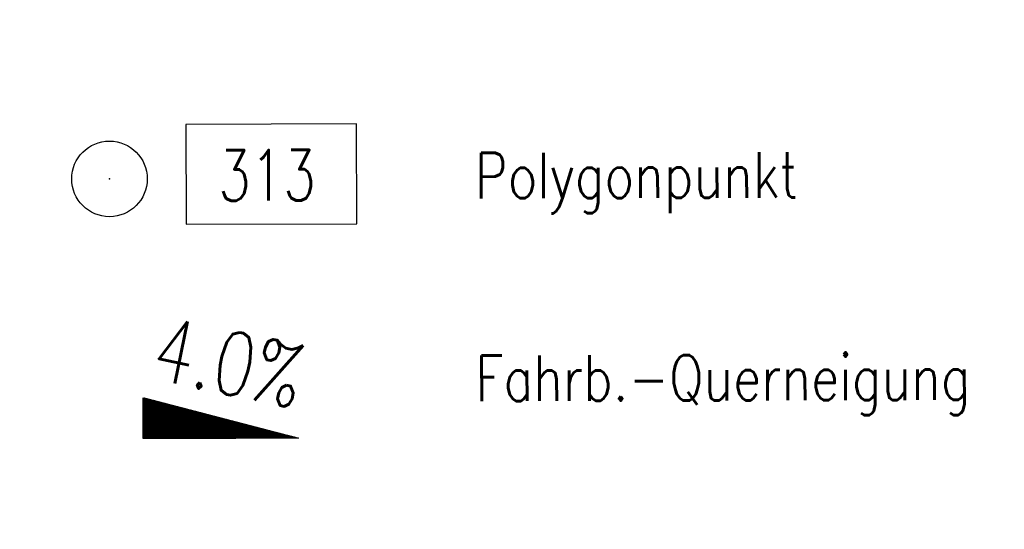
# Model space of a CAD drawing. Extents: x -134 to 1642, y -665 to 1050.
# Tile 66 of 88: x 1078 to 1117, y 138 to 158. Entities that reach past the tile are written whole.
import ezdxf

# ---------------------------------------------------------------- set-up
doc = ezdxf.new("R2010")
doc.units = 0
doc.header["$LTSCALE"] = 2
doc.header["$MEASUREMENT"] = 0
doc.linetypes.add('AUSGEZOGEN', pattern=[0])
doc.layers.get('0').update_dxf_attribs({"color": 8, "linetype": 'AUSGEZOGEN'})
for name, color, linetype in [('GEF', 8, 'AUSGEZOGEN'), ('LEGENDE', 7, 'AUSGEZOGEN'), ('PP', 8, 'AUSGEZOGEN'), ('Rinne', 200, 'CONTINUOUS')]:
    doc.layers.add(name, color=color, linetype=linetype)
doc.styles.add('ROMANS', font='romans.shx', dxfattribs={"width": 0.8})

# ---------------------------------------------------------------- blocks, each defined once
blk = doc.blocks.new('PP')
at = {"color": 0}
blk.add_circle((0, -0.006), 1.493, dxfattribs=at)
blk.add_point((0, 0), dxfattribs=at)
blk = doc.blocks.new('*X15')
at = {"color": 0}
for p, q in [((725.827, 193.844), (727.436, 195.453)), ((725.827, 193.853), (727.427, 195.453)), ((725.827, 193.861), (727.418, 195.453)), ((725.827, 193.87), (727.409, 195.453)), ((725.827, 193.879), (727.401, 195.453)), ((725.827, 193.888), (727.392, 195.453)), ((725.827, 193.897), (727.383, 195.453)), ((725.827, 193.906), (727.374, 195.453)), ((725.827, 193.914), (727.365, 195.453)), ((725.827, 193.923), (727.356, 195.453)), ((725.827, 193.932), (727.347, 195.453)), ((725.827, 193.941), (727.339, 195.453)), ((725.827, 193.95), (727.33, 195.453)), ((725.827, 193.959), (727.321, 195.453)), ((725.827, 193.967), (727.312, 195.453)), ((725.827, 193.976), (727.303, 195.453)), ((725.827, 193.985), (727.294, 195.453)), ((725.827, 193.994), (727.286, 195.453)), ((725.827, 194.003), (727.277, 195.453)), ((725.827, 194.012), (727.268, 195.453)), ((725.827, 194.02), (727.259, 195.453)), ((725.827, 194.029), (727.25, 195.453)), ((725.827, 194.038), (727.241, 195.453)), ((725.827, 194.047), (727.233, 195.453)), ((725.827, 194.056), (727.224, 195.453)), ((725.827, 194.065), (727.215, 195.453)), ((725.827, 194.073), (727.206, 195.453)), ((725.827, 194.082), (727.197, 195.453)), ((725.827, 194.091), (727.188, 195.453)), ((725.827, 194.1), (727.18, 195.453)), ((725.827, 194.109), (727.171, 195.453)), ((725.827, 194.118), (727.162, 195.453)), ((725.827, 194.127), (727.153, 195.453)), ((725.827, 194.135), (727.144, 195.453)), ((725.827, 194.144), (727.135, 195.453)), ((725.827, 194.153), (727.127, 195.453)), ((725.827, 194.162), (727.118, 195.453)), ((725.827, 194.171), (727.109, 195.453)), ((725.827, 194.18), (727.1, 195.453)), ((725.827, 194.188), (727.091, 195.453)), ((725.827, 194.197), (727.082, 195.453)), ((725.827, 194.206), (727.073, 195.453)), ((725.827, 194.215), (727.065, 195.453)), ((725.827, 194.224), (727.056, 195.453)), ((725.827, 194.233), (727.047, 195.453)), ((725.827, 194.241), (727.038, 195.453)), ((725.827, 194.25), (727.029, 195.453)), ((725.827, 194.259), (727.02, 195.453)), ((725.827, 194.268), (727.012, 195.453)), ((725.827, 194.277), (727.003, 195.453)), ((725.827, 194.286), (726.994, 195.453)), ((725.827, 194.294), (726.985, 195.453)), ((725.827, 194.303), (726.976, 195.453)), ((725.827, 194.312), (726.967, 195.453)), ((725.827, 194.321), (726.959, 195.453)), ((725.827, 194.33), (726.95, 195.453)), ((725.827, 194.339), (726.941, 195.453)), ((725.827, 194.348), (726.932, 195.453)), ((725.827, 194.356), (726.923, 195.453)), ((725.827, 194.365), (726.914, 195.453)), ((725.827, 194.374), (726.906, 195.453)), ((725.827, 194.383), (726.897, 195.453)), ((725.827, 194.392), (726.888, 195.453)), ((725.827, 194.401), (726.879, 195.453)), ((725.827, 194.409), (726.87, 195.453)), ((725.827, 194.418), (726.861, 195.453)), ((725.827, 194.427), (726.853, 195.453)), ((725.827, 194.436), (726.844, 195.453)), ((725.827, 194.445), (726.835, 195.453)), ((725.827, 194.454), (726.826, 195.453)), ((725.827, 194.462), (726.817, 195.453)), ((725.827, 194.471), (726.808, 195.453)), ((725.827, 194.48), (726.799, 195.453)), ((725.827, 194.489), (726.791, 195.453)), ((725.827, 194.498), (726.782, 195.453)), ((725.827, 194.507), (726.773, 195.453)), ((725.827, 194.515), (726.764, 195.453)), ((725.827, 194.524), (726.755, 195.453)), ((725.827, 194.533), (726.746, 195.453)), ((725.827, 194.542), (726.738, 195.453)), ((725.827, 194.551), (726.729, 195.453)), ((725.827, 194.56), (726.72, 195.453)), ((725.827, 194.568), (726.711, 195.453)), ((725.827, 194.577), (726.702, 195.453)), ((725.827, 194.586), (726.693, 195.453)), ((725.827, 194.595), (726.685, 195.453)), ((725.827, 194.604), (726.676, 195.453)), ((725.827, 194.613), (726.667, 195.453)), ((725.827, 194.622), (726.658, 195.453)), ((725.827, 194.63), (726.649, 195.453)), ((725.827, 194.639), (726.64, 195.453)), ((725.827, 194.648), (726.632, 195.453)), ((725.827, 194.657), (726.623, 195.453)), ((725.827, 194.666), (726.614, 195.453)), ((725.827, 194.675), (726.605, 195.453)), ((725.827, 194.683), (726.596, 195.453)), ((725.827, 194.692), (726.587, 195.453)), ((725.827, 194.701), (726.579, 195.453)), ((725.827, 194.71), (726.57, 195.453)), ((725.827, 194.719), (726.561, 195.453)), ((725.827, 194.728), (726.552, 195.453)), ((725.827, 194.736), (726.543, 195.453)), ((725.827, 194.745), (726.534, 195.453)), ((725.827, 194.754), (726.525, 195.453)), ((725.827, 194.763), (726.517, 195.453)), ((725.827, 194.772), (726.508, 195.453)), ((725.827, 194.781), (726.499, 195.453)), ((725.827, 194.789), (726.49, 195.453)), ((725.827, 194.798), (726.481, 195.453)), ((725.827, 194.807), (726.472, 195.453)), ((725.827, 194.816), (726.464, 195.453)), ((725.827, 194.825), (726.455, 195.453)), ((725.827, 194.834), (726.446, 195.453)), ((725.827, 194.842), (726.437, 195.453)), ((725.827, 194.851), (726.428, 195.453)), ((725.827, 194.86), (726.419, 195.453)), ((725.827, 194.869), (726.411, 195.453)), ((725.827, 194.878), (726.402, 195.453)), ((725.827, 194.887), (726.393, 195.453)), ((725.827, 194.896), (726.384, 195.453)), ((725.827, 194.904), (726.375, 195.453)), ((725.827, 194.913), (726.366, 195.453)), ((725.827, 194.922), (726.358, 195.453)), ((725.827, 194.931), (726.349, 195.453)), ((725.827, 194.94), (726.34, 195.453)), ((725.827, 194.949), (726.331, 195.453)), ((725.827, 194.957), (726.322, 195.453)), ((725.827, 194.966), (726.313, 195.453)), ((725.827, 194.975), (726.305, 195.453)), ((725.827, 194.984), (726.296, 195.453)), ((725.827, 194.993), (726.287, 195.453)), ((725.827, 195.002), (726.278, 195.453)), ((725.827, 195.01), (726.269, 195.453)), ((725.827, 195.019), (726.26, 195.453)), ((725.827, 195.028), (726.251, 195.453)), ((725.827, 195.037), (726.243, 195.453)), ((725.827, 195.046), (726.234, 195.453)), ((725.827, 195.055), (726.225, 195.453)), ((725.827, 195.063), (726.216, 195.453)), ((725.827, 195.072), (726.207, 195.453)), ((725.827, 195.081), (726.198, 195.453)), ((725.827, 195.09), (726.19, 195.453)), ((725.827, 195.099), (726.181, 195.453)), ((725.827, 195.108), (726.172, 195.453)), ((725.827, 195.116), (726.163, 195.453)), ((725.827, 195.125), (726.154, 195.453)), ((725.827, 195.134), (726.145, 195.453)), ((725.827, 195.143), (726.137, 195.453)), ((725.827, 195.152), (726.128, 195.453)), ((725.827, 195.161), (726.119, 195.453)), ((725.827, 195.17), (726.11, 195.453)), ((725.827, 195.178), (726.101, 195.453)), ((725.827, 195.187), (726.092, 195.453)), ((725.827, 195.196), (726.084, 195.453)), ((725.827, 195.205), (726.075, 195.453)), ((725.827, 195.214), (726.066, 195.453)), ((725.827, 195.223), (726.057, 195.453)), ((725.827, 195.231), (726.048, 195.453)), ((725.827, 195.24), (726.039, 195.453)), ((725.827, 195.249), (726.031, 195.453)), ((725.827, 195.258), (726.022, 195.453)), ((725.827, 195.267), (726.013, 195.453)), ((725.827, 195.276), (726.004, 195.453)), ((725.827, 195.284), (725.995, 195.453)), ((725.827, 195.293), (725.986, 195.453)), ((725.827, 195.302), (725.977, 195.453)), ((725.827, 195.311), (725.969, 195.453)), ((725.827, 195.32), (725.96, 195.453)), ((725.827, 195.329), (725.951, 195.453)), ((725.827, 195.337), (725.942, 195.453)), ((725.827, 195.346), (725.933, 195.453)), ((725.827, 195.355), (725.924, 195.453)), ((725.827, 195.364), (725.916, 195.453)), ((725.827, 195.373), (725.907, 195.453)), ((725.827, 195.382), (725.898, 195.453)), ((725.827, 195.39), (725.889, 195.453)), ((725.827, 195.399), (725.88, 195.453)), ((725.827, 195.408), (725.871, 195.453)), ((725.827, 195.417), (725.863, 195.453)), ((725.827, 195.426), (725.854, 195.453)), ((725.827, 195.435), (725.845, 195.453)), ((725.827, 195.444), (725.836, 195.453)), ((725.827, 193.826), (727.433, 195.433)), ((725.827, 193.817), (727.43, 195.421)), ((725.827, 193.808), (727.427, 195.409)), ((725.827, 193.799), (727.424, 195.397)), ((725.827, 193.791), (727.421, 195.385)), ((725.827, 193.782), (727.418, 195.373)), ((725.827, 193.773), (727.414, 195.361)), ((725.827, 193.764), (727.411, 195.349)), ((725.827, 193.755), (727.408, 195.337)), ((725.827, 193.746), (727.405, 195.325)), ((725.827, 193.738), (727.402, 195.313)), ((725.827, 193.729), (727.399, 195.301)), ((725.827, 193.72), (727.395, 195.289)), ((725.827, 193.711), (727.392, 195.277)), ((725.827, 193.702), (727.389, 195.265)), ((725.827, 193.693), (727.386, 195.253)), ((725.827, 193.685), (727.383, 195.241)), ((725.827, 193.676), (727.38, 195.229)), ((725.827, 193.667), (727.377, 195.217)), ((725.827, 193.658), (727.373, 195.205)), ((725.827, 193.649), (727.37, 195.193)), ((725.827, 193.64), (727.367, 195.181)), ((725.827, 193.632), (727.364, 195.169)), ((725.827, 193.623), (727.361, 195.157)), ((725.827, 193.614), (727.358, 195.145)), ((725.827, 193.605), (727.354, 195.133)), ((725.827, 193.596), (727.351, 195.121)), ((725.827, 193.587), (727.348, 195.109)), ((725.827, 193.579), (727.345, 195.097)), ((725.827, 193.57), (727.342, 195.085)), ((725.827, 193.561), (727.339, 195.073)), ((725.827, 193.552), (727.336, 195.061)), ((725.827, 193.543), (727.332, 195.049)), ((725.827, 193.534), (727.329, 195.037)), ((725.827, 193.525), (727.326, 195.025)), ((725.827, 193.517), (727.323, 195.013)), ((725.827, 193.508), (727.32, 195.001)), ((725.827, 193.499), (727.317, 194.989)), ((725.827, 193.49), (727.313, 194.977)), ((725.827, 193.481), (727.31, 194.965)), ((725.827, 193.472), (727.307, 194.953)), ((725.827, 193.464), (727.304, 194.941)), ((725.827, 193.455), (727.301, 194.929)), ((725.827, 193.446), (727.298, 194.917)), ((725.827, 193.437), (727.295, 194.905)), ((725.827, 193.428), (727.291, 194.893)), ((725.827, 193.419), (727.288, 194.881)), ((725.827, 193.411), (727.285, 194.869)), ((725.827, 193.402), (727.282, 194.857)), ((725.827, 193.393), (727.279, 194.845)), ((725.827, 193.384), (727.276, 194.833)), ((725.827, 193.375), (727.272, 194.821)), ((725.827, 193.366), (727.269, 194.809)), ((725.827, 193.358), (727.266, 194.797)), ((725.827, 193.349), (727.263, 194.785)), ((725.827, 193.34), (727.26, 194.773)), ((725.827, 193.331), (727.257, 194.761)), ((725.827, 193.322), (727.254, 194.749)), ((725.827, 193.313), (727.25, 194.737)), ((725.827, 193.305), (727.247, 194.725)), ((725.827, 193.296), (727.244, 194.713)), ((725.827, 193.287), (727.241, 194.701)), ((725.827, 193.278), (727.238, 194.689)), ((725.827, 193.269), (727.235, 194.677)), ((725.827, 193.26), (727.231, 194.665)), ((725.827, 193.251), (727.228, 194.653)), ((725.827, 193.243), (727.225, 194.641)), ((725.827, 193.234), (727.222, 194.629)), ((725.827, 193.225), (727.219, 194.617)), ((725.827, 193.216), (727.216, 194.605)), ((725.827, 193.207), (727.213, 194.593)), ((725.827, 193.198), (727.209, 194.581)), ((725.827, 193.19), (727.206, 194.569)), ((725.827, 193.181), (727.203, 194.557)), ((725.827, 193.172), (727.2, 194.545)), ((725.827, 193.163), (727.197, 194.533)), ((725.827, 193.154), (727.194, 194.521)), ((725.827, 193.145), (727.19, 194.509)), ((725.827, 193.137), (727.187, 194.497)), ((725.827, 193.128), (727.184, 194.485)), ((725.827, 193.119), (727.181, 194.473)), ((725.827, 193.11), (727.178, 194.461)), ((725.827, 193.101), (727.175, 194.449)), ((725.827, 193.092), (727.172, 194.437)), ((725.827, 193.084), (727.168, 194.425)), ((725.827, 193.075), (727.165, 194.413)), ((725.827, 193.066), (727.162, 194.401)), ((725.827, 193.057), (727.159, 194.389)), ((725.827, 193.048), (727.156, 194.377)), ((725.827, 193.039), (727.153, 194.365)), ((725.827, 193.031), (727.149, 194.353)), ((725.827, 193.022), (727.146, 194.341)), ((725.827, 193.013), (727.143, 194.329)), ((725.827, 193.004), (727.14, 194.317)), ((725.827, 192.995), (727.137, 194.305)), ((725.827, 192.986), (727.134, 194.293)), ((725.827, 192.977), (727.131, 194.281)), ((725.827, 192.969), (727.127, 194.269)), ((725.827, 192.96), (727.124, 194.257)), ((725.827, 192.951), (727.121, 194.245)), ((725.827, 192.942), (727.118, 194.233)), ((725.827, 192.933), (727.115, 194.221)), ((725.827, 192.924), (727.112, 194.209)), ((725.827, 192.916), (727.108, 194.197)), ((725.827, 192.907), (727.105, 194.185)), ((725.827, 192.898), (727.102, 194.173)), ((725.827, 192.889), (727.099, 194.161)), ((725.827, 192.88), (727.096, 194.15)), ((725.827, 192.871), (727.093, 194.138)), ((725.827, 192.863), (727.09, 194.126)), ((725.827, 192.854), (727.086, 194.114)), ((725.827, 192.845), (727.083, 194.102)), ((725.827, 192.836), (727.08, 194.09)), ((725.827, 192.827), (727.077, 194.078)), ((725.827, 192.818), (727.074, 194.066)), ((725.827, 192.81), (727.071, 194.054)), ((725.827, 192.801), (727.068, 194.042)), ((725.827, 192.792), (727.064, 194.03)), ((725.827, 192.783), (727.061, 194.018)), ((725.827, 192.774), (727.058, 194.006)), ((725.827, 192.765), (727.055, 193.994)), ((725.827, 192.757), (727.052, 193.982)), ((725.827, 192.748), (727.049, 193.97)), ((725.827, 192.739), (727.045, 193.958)), ((725.827, 192.73), (727.042, 193.946)), ((725.827, 192.721), (727.039, 193.934)), ((725.827, 192.712), (727.036, 193.922)), ((725.827, 192.703), (727.033, 193.91)), ((725.827, 192.695), (727.03, 193.898)), ((725.827, 192.686), (727.027, 193.886)), ((725.827, 192.677), (727.023, 193.874)), ((725.827, 192.668), (727.02, 193.862)), ((725.827, 192.659), (727.017, 193.85)), ((725.827, 192.65), (727.014, 193.838)), ((725.827, 192.642), (727.011, 193.826)), ((725.827, 192.633), (727.008, 193.814)), ((725.827, 192.624), (727.004, 193.802)), ((725.827, 192.615), (727.001, 193.79)), ((725.827, 192.606), (726.998, 193.778)), ((725.827, 192.597), (726.995, 193.766)), ((725.827, 192.589), (726.992, 193.754)), ((725.827, 192.58), (726.989, 193.742)), ((725.827, 192.571), (726.986, 193.73)), ((725.827, 192.562), (726.982, 193.718)), ((725.827, 192.553), (726.979, 193.706)), ((725.827, 192.544), (726.976, 193.694)), ((725.827, 192.536), (726.973, 193.682)), ((725.827, 192.527), (726.97, 193.67)), ((725.827, 192.518), (726.967, 193.658)), ((725.827, 192.509), (726.963, 193.646)), ((725.827, 192.5), (726.96, 193.634)), ((725.827, 192.491), (726.957, 193.622)), ((725.827, 192.483), (726.954, 193.61)), ((725.827, 192.474), (726.951, 193.598)), ((725.827, 192.465), (726.948, 193.586)), ((725.827, 192.456), (726.945, 193.574)), ((725.827, 192.447), (726.941, 193.562)), ((725.827, 192.438), (726.938, 193.55)), ((725.827, 192.429), (726.935, 193.538)), ((725.827, 192.421), (726.932, 193.526)), ((725.827, 192.412), (726.929, 193.514)), ((725.827, 192.403), (726.926, 193.502)), ((725.827, 192.394), (726.922, 193.49)), ((725.827, 192.385), (726.919, 193.478)), ((725.827, 192.376), (726.916, 193.466)), ((725.827, 192.368), (726.913, 193.454)), ((725.827, 192.359), (726.91, 193.442)), ((725.827, 192.35), (726.907, 193.43)), ((725.827, 192.341), (726.904, 193.418)), ((725.827, 192.332), (726.9, 193.406)), ((725.827, 192.323), (726.897, 193.394)), ((725.827, 192.315), (726.894, 193.382)), ((725.827, 192.306), (726.891, 193.37)), ((725.827, 192.297), (726.888, 193.358)), ((725.827, 192.288), (726.885, 193.346)), ((725.827, 192.279), (726.881, 193.334)), ((725.827, 192.27), (726.878, 193.322)), ((725.827, 192.262), (726.875, 193.31)), ((725.827, 192.253), (726.872, 193.298)), ((725.827, 192.244), (726.869, 193.286)), ((725.827, 192.235), (726.866, 193.274)), ((725.827, 192.226), (726.863, 193.262)), ((725.827, 192.217), (726.859, 193.25)), ((725.827, 192.209), (726.856, 193.238)), ((725.827, 192.2), (726.853, 193.226)), ((725.827, 192.191), (726.85, 193.214)), ((725.827, 192.182), (726.847, 193.202)), ((725.827, 192.173), (726.844, 193.19)), ((725.827, 192.164), (726.84, 193.178)), ((725.827, 192.155), (726.837, 193.166)), ((725.827, 192.147), (726.834, 193.154)), ((725.827, 192.138), (726.831, 193.142)), ((725.827, 192.129), (726.828, 193.13)), ((725.827, 192.12), (726.825, 193.118)), ((725.827, 192.111), (726.822, 193.106)), ((725.827, 192.102), (726.818, 193.094)), ((725.827, 192.094), (726.815, 193.082)), ((725.827, 192.085), (726.812, 193.07)), ((725.827, 192.076), (726.809, 193.058)), ((725.827, 192.067), (726.806, 193.046)), ((725.827, 192.058), (726.803, 193.034)), ((725.827, 192.049), (726.799, 193.022)), ((725.827, 192.041), (726.796, 193.01)), ((725.827, 192.032), (726.793, 192.998)), ((725.827, 192.023), (726.79, 192.986)), ((725.827, 192.014), (726.787, 192.974)), ((725.827, 192.005), (726.784, 192.962)), ((725.827, 191.996), (726.781, 192.95)), ((725.827, 191.988), (726.777, 192.938)), ((725.827, 191.979), (726.774, 192.926)), ((725.827, 191.97), (726.771, 192.914)), ((725.827, 191.961), (726.768, 192.902)), ((725.827, 191.952), (726.765, 192.89)), ((725.827, 191.943), (726.762, 192.878)), ((725.827, 191.935), (726.758, 192.866)), ((725.827, 191.926), (726.755, 192.854)), ((725.827, 191.917), (726.752, 192.842)), ((725.827, 191.908), (726.749, 192.83)), ((725.827, 191.899), (726.746, 192.818)), ((725.827, 191.89), (726.743, 192.806)), ((725.827, 191.881), (726.74, 192.794)), ((725.827, 191.873), (726.736, 192.782)), ((725.827, 191.864), (726.733, 192.77)), ((725.827, 191.855), (726.73, 192.758)), ((725.827, 191.846), (726.727, 192.746)), ((725.827, 191.837), (726.724, 192.734)), ((725.827, 191.828), (726.721, 192.722)), ((725.827, 191.82), (726.717, 192.71)), ((725.827, 191.811), (726.714, 192.698)), ((725.827, 191.802), (726.711, 192.686)), ((725.827, 191.793), (726.708, 192.674)), ((725.827, 191.784), (726.705, 192.662)), ((725.827, 191.775), (726.702, 192.65)), ((725.827, 191.767), (726.699, 192.639)), ((725.827, 191.758), (726.695, 192.627)), ((725.827, 191.749), (726.692, 192.615)), ((725.827, 191.74), (726.689, 192.603)), ((725.827, 191.731), (726.686, 192.591)), ((725.827, 191.722), (726.683, 192.579)), ((725.827, 191.714), (726.68, 192.567)), ((725.827, 191.705), (726.677, 192.555)), ((725.827, 191.696), (726.673, 192.543)), ((725.827, 191.687), (726.67, 192.531)), ((725.827, 191.678), (726.667, 192.519)), ((725.827, 191.669), (726.664, 192.507)), ((725.827, 191.66), (726.661, 192.495)), ((725.827, 191.652), (726.658, 192.483)), ((725.827, 191.643), (726.654, 192.471)), ((725.827, 191.634), (726.651, 192.459)), ((725.827, 191.625), (726.648, 192.447)), ((725.827, 191.616), (726.645, 192.435)), ((725.827, 191.607), (726.642, 192.423)), ((725.827, 191.599), (726.639, 192.411)), ((725.827, 191.59), (726.636, 192.399)), ((725.827, 191.581), (726.632, 192.387)), ((725.827, 191.572), (726.629, 192.375)), ((725.827, 191.563), (726.626, 192.363)), ((725.827, 191.554), (726.623, 192.351)), ((725.827, 191.546), (726.62, 192.339)), ((725.827, 191.537), (726.617, 192.327)), ((725.827, 191.528), (726.613, 192.315)), ((725.827, 191.519), (726.61, 192.303)), ((725.827, 191.51), (726.607, 192.291)), ((725.827, 191.501), (726.604, 192.279)), ((725.827, 191.493), (726.601, 192.267)), ((725.827, 191.484), (726.598, 192.255)), ((725.827, 191.475), (726.595, 192.243)), ((725.827, 191.466), (726.591, 192.231)), ((725.827, 191.457), (726.588, 192.219)), ((725.827, 191.448), (726.585, 192.207)), ((725.827, 191.44), (726.582, 192.195)), ((725.827, 191.431), (726.579, 192.183)), ((725.827, 191.422), (726.576, 192.171)), ((725.827, 191.413), (726.572, 192.159)), ((725.827, 191.404), (726.569, 192.147)), ((725.827, 191.395), (726.566, 192.135)), ((725.827, 191.386), (726.563, 192.123)), ((725.827, 191.378), (726.56, 192.111)), ((725.827, 191.369), (726.557, 192.099)), ((725.827, 191.36), (726.554, 192.087)), ((725.827, 191.351), (726.55, 192.075)), ((725.827, 191.342), (726.547, 192.063)), ((725.827, 191.333), (726.544, 192.051)), ((725.827, 191.325), (726.541, 192.039)), ((725.827, 191.316), (726.538, 192.027)), ((725.827, 191.307), (726.535, 192.015)), ((725.827, 191.298), (726.531, 192.003)), ((725.827, 191.289), (726.528, 191.991)), ((725.827, 191.28), (726.525, 191.979)), ((725.827, 191.272), (726.522, 191.967)), ((725.827, 191.263), (726.519, 191.955)), ((725.827, 191.254), (726.516, 191.943)), ((725.827, 191.245), (726.513, 191.931)), ((725.827, 191.236), (726.509, 191.919)), ((725.827, 191.227), (726.506, 191.907)), ((725.827, 191.219), (726.503, 191.895)), ((725.827, 191.21), (726.5, 191.883)), ((725.827, 191.201), (726.497, 191.871)), ((725.827, 191.192), (726.494, 191.859)), ((725.827, 191.183), (726.49, 191.847)), ((725.827, 191.174), (726.487, 191.835)), ((725.827, 191.166), (726.484, 191.823)), ((725.827, 191.157), (726.481, 191.811)), ((725.827, 191.148), (726.478, 191.799)), ((725.827, 191.139), (726.475, 191.787)), ((725.827, 191.13), (726.472, 191.775)), ((725.827, 191.121), (726.468, 191.763)), ((725.827, 191.112), (726.465, 191.751)), ((725.827, 191.104), (726.462, 191.739)), ((725.827, 191.095), (726.459, 191.727)), ((725.827, 191.086), (726.456, 191.715)), ((725.827, 191.077), (726.453, 191.703)), ((725.827, 191.068), (726.449, 191.691)), ((725.827, 191.059), (726.446, 191.679)), ((725.827, 191.051), (726.443, 191.667)), ((725.827, 191.042), (726.44, 191.655)), ((725.827, 191.033), (726.437, 191.643)), ((725.827, 191.024), (726.434, 191.631)), ((725.827, 191.015), (726.431, 191.619)), ((725.827, 191.006), (726.427, 191.607)), ((725.827, 190.998), (726.424, 191.595)), ((725.827, 190.989), (726.421, 191.583)), ((725.827, 190.98), (726.418, 191.571)), ((725.827, 190.971), (726.415, 191.559)), ((725.827, 190.962), (726.412, 191.547)), ((725.827, 190.953), (726.408, 191.535)), ((725.827, 190.945), (726.405, 191.523)), ((725.827, 190.936), (726.402, 191.511)), ((725.827, 190.927), (726.399, 191.499)), ((725.827, 190.918), (726.396, 191.487)), ((725.827, 190.909), (726.393, 191.475)), ((725.827, 190.9), (726.39, 191.463)), ((725.827, 190.892), (726.386, 191.451)), ((725.827, 190.883), (726.383, 191.439)), ((725.827, 190.874), (726.38, 191.427)), ((725.827, 190.865), (726.377, 191.415)), ((725.827, 190.856), (726.374, 191.403)), ((725.827, 190.847), (726.371, 191.391)), ((725.827, 190.838), (726.367, 191.379)), ((725.827, 190.83), (726.364, 191.367)), ((725.827, 190.821), (726.361, 191.355)), ((725.827, 190.812), (726.358, 191.343)), ((725.827, 190.803), (726.355, 191.331)), ((725.827, 190.794), (726.352, 191.319)), ((725.827, 190.785), (726.349, 191.307)), ((725.827, 190.777), (726.345, 191.295)), ((725.827, 190.768), (726.342, 191.283)), ((725.827, 190.759), (726.339, 191.271)), ((725.827, 190.75), (726.336, 191.259)), ((725.827, 190.741), (726.333, 191.247)), ((725.827, 190.732), (726.33, 191.235)), ((725.827, 190.724), (726.326, 191.223)), ((725.827, 190.715), (726.323, 191.211)), ((725.827, 190.706), (726.32, 191.199)), ((725.827, 190.697), (726.317, 191.187)), ((725.827, 190.688), (726.314, 191.175)), ((725.827, 190.679), (726.311, 191.163)), ((725.827, 190.671), (726.308, 191.151)), ((725.827, 190.662), (726.304, 191.139)), ((725.827, 190.653), (726.301, 191.128)), ((725.827, 190.644), (726.298, 191.116)), ((725.827, 190.635), (726.295, 191.104)), ((725.827, 190.626), (726.292, 191.092)), ((725.827, 190.618), (726.289, 191.08)), ((725.827, 190.609), (726.286, 191.068)), ((725.827, 190.6), (726.282, 191.056)), ((725.827, 190.591), (726.279, 191.044)), ((725.827, 190.582), (726.276, 191.032)), ((725.827, 190.573), (726.273, 191.02)), ((725.827, 190.564), (726.27, 191.008)), ((725.827, 190.556), (726.267, 190.996)), ((725.827, 190.547), (726.263, 190.984)), ((725.827, 190.538), (726.26, 190.972)), ((725.827, 190.529), (726.257, 190.96)), ((725.827, 190.52), (726.254, 190.948)), ((725.827, 190.511), (726.251, 190.936)), ((725.827, 190.503), (726.248, 190.924)), ((725.827, 190.494), (726.245, 190.912)), ((725.827, 190.485), (726.241, 190.9)), ((725.827, 190.476), (726.238, 190.888)), ((725.827, 190.467), (726.235, 190.876)), ((725.827, 190.458), (726.232, 190.864)), ((725.827, 190.45), (726.229, 190.852)), ((725.827, 190.441), (726.226, 190.84)), ((725.827, 190.432), (726.222, 190.828)), ((725.827, 190.423), (726.219, 190.816)), ((725.827, 190.414), (726.216, 190.804)), ((725.827, 190.405), (726.213, 190.792)), ((725.827, 190.397), (726.21, 190.78)), ((725.827, 190.388), (726.207, 190.768)), ((725.827, 190.379), (726.204, 190.756)), ((725.827, 190.37), (726.2, 190.744)), ((725.827, 190.361), (726.197, 190.732)), ((725.827, 190.352), (726.194, 190.72)), ((725.827, 190.344), (726.191, 190.708)), ((725.827, 190.335), (726.188, 190.696)), ((725.827, 190.326), (726.185, 190.684)), ((725.827, 190.317), (726.181, 190.672)), ((725.827, 190.308), (726.178, 190.66)), ((725.827, 190.299), (726.175, 190.648)), ((725.827, 190.29), (726.172, 190.636)), ((725.827, 190.282), (726.169, 190.624)), ((725.827, 190.273), (726.166, 190.612)), ((725.827, 190.264), (726.163, 190.6)), ((725.827, 190.255), (726.159, 190.588)), ((725.827, 190.246), (726.156, 190.576)), ((725.827, 190.237), (726.153, 190.564)), ((725.827, 190.229), (726.15, 190.552)), ((725.827, 190.22), (726.147, 190.54)), ((725.827, 190.211), (726.144, 190.528)), ((725.827, 190.202), (726.14, 190.516)), ((725.827, 190.193), (726.137, 190.504)), ((725.827, 190.184), (726.134, 190.492)), ((725.827, 190.176), (726.131, 190.48)), ((725.827, 190.167), (726.128, 190.468)), ((725.827, 190.158), (726.125, 190.456)), ((725.827, 190.149), (726.122, 190.444)), ((725.827, 190.14), (726.118, 190.432)), ((725.827, 190.131), (726.115, 190.42)), ((725.827, 190.123), (726.112, 190.408)), ((725.827, 190.114), (726.109, 190.396)), ((725.827, 190.105), (726.106, 190.384)), ((725.827, 190.096), (726.103, 190.372)), ((725.827, 190.087), (726.099, 190.36)), ((725.827, 190.078), (726.096, 190.348)), ((725.827, 190.07), (726.093, 190.336)), ((725.827, 190.061), (726.09, 190.324)), ((725.827, 190.052), (726.087, 190.312)), ((725.827, 190.043), (726.084, 190.3)), ((725.827, 190.034), (726.081, 190.288)), ((725.827, 190.025), (726.077, 190.276)), ((725.827, 190.016), (726.074, 190.264)), ((725.827, 190.008), (726.071, 190.252)), ((725.827, 189.999), (726.068, 190.24)), ((725.827, 189.99), (726.065, 190.228)), ((725.827, 189.981), (726.062, 190.216)), ((725.827, 189.972), (726.058, 190.204)), ((725.827, 189.963), (726.055, 190.192)), ((725.827, 189.955), (726.052, 190.18)), ((725.827, 189.946), (726.049, 190.168)), ((725.827, 189.937), (726.046, 190.156)), ((725.827, 189.928), (726.043, 190.144)), ((725.827, 189.919), (726.04, 190.132)), ((725.827, 189.91), (726.036, 190.12)), ((725.827, 189.902), (726.033, 190.108)), ((725.827, 189.893), (726.03, 190.096)), ((725.827, 189.884), (726.027, 190.084)), ((725.827, 189.875), (726.024, 190.072)), ((725.827, 189.866), (726.021, 190.06)), ((725.827, 189.857), (726.017, 190.048)), ((725.827, 189.849), (726.014, 190.036)), ((725.827, 189.84), (726.011, 190.024)), ((725.827, 189.831), (726.008, 190.012)), ((725.827, 189.822), (726.005, 190)), ((725.827, 189.813), (726.002, 189.988)), ((725.827, 189.804), (725.999, 189.976)), ((725.827, 189.796), (725.995, 189.964)), ((725.827, 189.787), (725.992, 189.952)), ((725.827, 189.778), (725.989, 189.94)), ((725.827, 189.769), (725.986, 189.928)), ((725.827, 189.76), (725.983, 189.916)), ((725.827, 189.751), (725.98, 189.904)), ((725.827, 189.742), (725.976, 189.892)), ((725.827, 189.734), (725.973, 189.88)), ((725.827, 189.725), (725.97, 189.868)), ((725.827, 189.716), (725.967, 189.856)), ((725.827, 189.707), (725.964, 189.844)), ((725.827, 189.698), (725.961, 189.832)), ((725.827, 189.689), (725.958, 189.82)), ((725.827, 189.681), (725.954, 189.808)), ((725.827, 189.672), (725.951, 189.796)), ((725.827, 189.663), (725.948, 189.784)), ((725.827, 189.654), (725.945, 189.772)), ((725.827, 189.645), (725.942, 189.76)), ((725.827, 189.636), (725.939, 189.748)), ((725.827, 189.628), (725.935, 189.736)), ((725.827, 189.619), (725.932, 189.724)), ((725.827, 189.61), (725.929, 189.712)), ((725.827, 189.601), (725.926, 189.7)), ((725.827, 189.592), (725.923, 189.688)), ((725.827, 189.583), (725.92, 189.676)), ((725.827, 189.575), (725.917, 189.664)), ((725.827, 189.566), (725.913, 189.652)), ((725.827, 189.557), (725.91, 189.64)), ((725.827, 189.548), (725.907, 189.628)), ((725.827, 189.539), (725.904, 189.616)), ((725.827, 189.53), (725.901, 189.605)), ((725.827, 189.521), (725.898, 189.593)), ((725.827, 189.513), (725.895, 189.581)), ((725.827, 189.504), (725.891, 189.569)), ((725.827, 189.495), (725.888, 189.557)), ((725.827, 189.486), (725.885, 189.545)), ((725.827, 189.477), (725.882, 189.533)), ((725.827, 189.468), (725.879, 189.521)), ((725.827, 189.46), (725.876, 189.509)), ((725.827, 189.451), (725.872, 189.497)), ((725.827, 189.442), (725.869, 189.485)), ((725.827, 189.433), (725.866, 189.473)), ((725.827, 189.424), (725.863, 189.461)), ((725.827, 189.415), (725.86, 189.449)), ((725.827, 189.407), (725.857, 189.437)), ((725.827, 189.398), (725.854, 189.425)), ((725.827, 189.389), (725.85, 189.413)), ((725.827, 189.38), (725.847, 189.401)), ((725.827, 189.371), (725.844, 189.389)), ((725.827, 189.362), (725.841, 189.377)), ((725.827, 189.354), (725.838, 189.365)), ((725.827, 189.345), (725.835, 189.353)), ((725.827, 189.336), (725.831, 189.341))]:
    blk.add_line(p, q, dxfattribs=at)
blk = doc.blocks.new('GEF')
at = {"color": 0}
for p, q in [((0.01, 0.018), (0.01, 6.148)), ((1.622, 6.148), (0.01, 0.018)), ((0.01, 6.148), (1.622, 6.148))]:
    blk.add_line(p, q, dxfattribs=at)
blk.add_blockref('*X15', (-725.817, -189.305), dxfattribs=at)

msp = doc.modelspace()

# ---------------------------------------------------------------- hatches: boundary and pattern name
at = {"layer": 'Rinne'}
h = msp.add_hatch(dxfattribs=at)
h.set_pattern_fill('ANSI31', color=256, scale=20, style=0)
edge = h.paths.add_edge_path()
edge.add_arc((275.368, -21751.935), 21947.712, 89.378358, 89.4555825, ccw=False)
edge.add_arc((441.164, -6471.327), 6666.204, 89.2382346, 89.378358, ccw=False)
edge.add_arc((-14330.566, -1117453.652), 1117746.729, 89.236362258, 89.238234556, ccw=False)
edge.add_arc((523.427, -3023.766), 3217.854, 89.201464, 89.236359, ccw=False)
edge.add_arc((555.116, -750.211), 944.078, 86.947295, 89.201464, ccw=False)
edge.add_arc((625.86, 576.328), 384.346, 266.94729, 270.48051)
edge.add_arc((580.862, 5941.795), 5750.002, 270.4805116, 270.6623839)
edge.add_arc((762.642, -9781.389), 9974.234, 90.5242944, 90.662384, ccw=False)
edge.add_arc((2442.173, -193318.226), 193518.754, 90.51436533, 90.52429443, ccw=False)
edge.add_arc((253.376, 50487.94), 50297.236, 270.5143659, 270.5338415)
edge.add_arc((717.25, 703), 510.135, 270.53384, 270.62712)
edge.add_arc((-30540.738, 2856402.629), 2856380.831, 270.627124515, 270.628371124)
edge.add_arc((769.636, 1592.381), 1398.889, 270.628371, 270.993107)
edge.add_arc((599.067, 11432.088), 11240.074, 270.9931067, 271.1217788)
edge.add_arc((275.388, -21749.981), 21944.958, 89.378358, 89.4555885, ccw=False)
edge.add_arc((441.152, -6472.293), 6666.37, 89.2382342, 89.378358, ccw=False)
edge.add_arc((-14329.56, -1117377.592), 1117669.861, 89.236362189, 89.238234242, ccw=False)
edge.add_arc((523.399, -3025.408), 3218.696, 89.201476, 89.236361, ccw=False)
edge.add_arc((555.097, -751.146), 944.214, 86.947292, 89.201476, ccw=False)
edge.add_arc((625.852, 575.592), 384.41, 266.94729, 270.48049)
edge.add_arc((580.849, 5941.868), 5750.874, 270.4804911, 270.6623925)
edge.add_arc((762.68, -9785.498), 9977.542, 90.5242933, 90.6623925, ccw=False)
edge.add_arc((2442.714, -193377.718), 193577.449, 90.51436665, 90.5242933, ccw=False)
edge.add_arc((253.389, 50486.674), 50296.77, 270.514367, 270.533841)
edge.add_arc((717.258, 702.216), 510.151, 270.53384, 270.62712)
edge.add_arc((-30543.476, 2856652.631), 2856631.648, 270.627124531, 270.628371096)
edge.add_arc((769.646, 1591.701), 1399.009, 270.628371, 270.993107)
edge.add_arc((599.068, 11431.925), 11240.712, 270.9931067, 271.1217807)

# ---------------------------------------------------------------- linework, layer by layer
at = {"layer": 'PP'}
msp.add_lwpolyline([(1084.652, 149.624), (1091.397, 149.641), (1091.387, 153.585), (1084.642, 153.568)], close=True, dxfattribs=at)

# ---------------------------------------------------------------- block references
at = {"layer": 'GEF', "rotation": 90.11852721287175}
msp.add_blockref('GEF', (1089.107, 141.159), dxfattribs=at)
at = {"layer": 'PP', "rotation": 132.9965839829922}
msp.add_blockref('PP', (1081.619, 151.409), dxfattribs=at)

# ---------------------------------------------------------------- texts
at = {"layer": 'GEF', "style": 'ROMANS', "width": 0.75}
msp.add_text('4.0%', height=2.5, rotation=348.2523, dxfattribs=at).set_placement((1083.179, 143.539))
at = {"layer": 'LEGENDE', "style": 'ROMANS', "width": 0.8}
for s, p in [('Polygonpunkt', (1096.063, 150.642)), ('Fahrb.-Querneigung', (1096.084, 142.634))]:
    msp.add_text(s, height=1.8, rotation=0.1472, dxfattribs=at).set_placement(p)
at = {"layer": 'PP', "style": 'ROMANS', "width": 0.75}
msp.add_text('313', height=2, rotation=0.1472, dxfattribs=at).set_placement((1085.919, 150.548))

doc.saveas('drawing.dxf')
